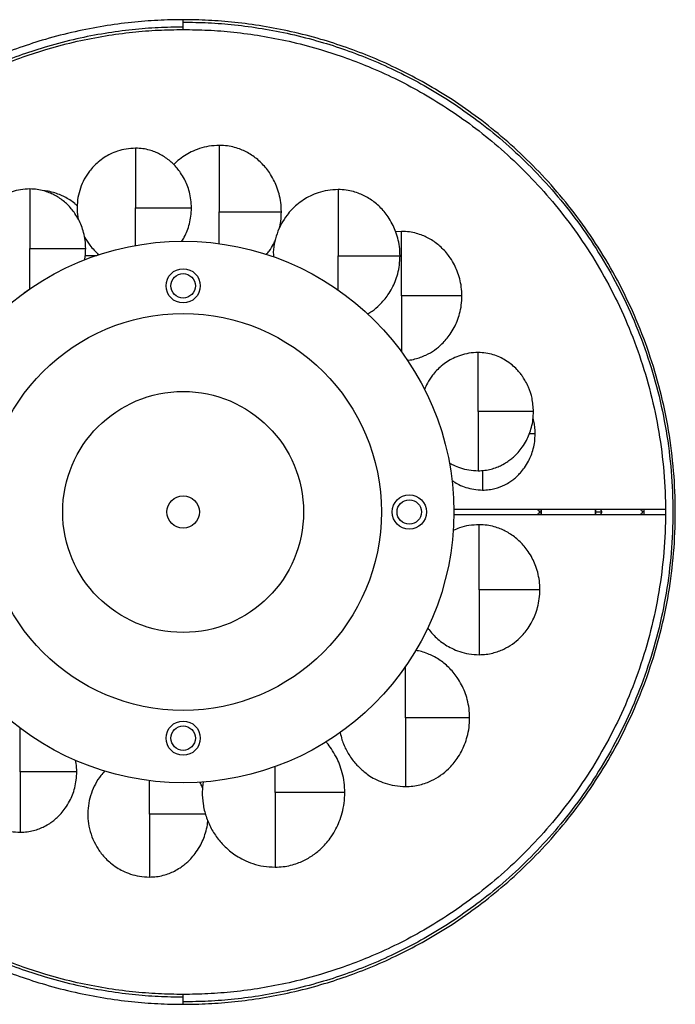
# Paper-space layout '_Posterior' of a CAD drawing. Header units: millimetres. Extents: x -158 to 242, y -206 to 194.
# Tile 2 of 2: x -25 to 242, y -206 to 194. Entities that reach past the tile are written whole.
import ezdxf

# ---------------------------------------------------------------- set-up
doc = ezdxf.new("R2010")
doc.units = ezdxf.units.MM

psp = doc.layouts.new('_Posterior')

# ---------------------------------------------------------------- linework, layer by layer
at = {"color": 7, "linetype": 'Continuous', "lineweight": 25}
for p, q in [((130.55, 107.84), (128.21, 107.65)), ((185.65, -5.15), (151.81, -5.15)), ((151.81, -7.15), (185.65, -7.15)), ((209.39, -5.15), (187.34, -5.15)), ((187.34, -7.15), (209.39, -7.15)), ((227.51, -5.15), (211.08, -5.15)), ((211.08, -7.15), (227.51, -7.15)), ((237.83, -5.15), (229.21, -5.15)), ((229.21, -7.15), (237.83, -7.15))]:
    psp.add_line(p, q, dxfattribs=at)
for centre, radius in [((41.81, -6.15), 110), ((41.81, 85.73), 6.97), ((41.81, 85.73), 4.97), ((133.69, -6.15), 6.97), ((133.69, -6.15), 4.97), ((41.81, -98.03), 6.97), ((41.81, -98.03), 4.97)]:
    psp.add_circle(centre, radius, dxfattribs=at)
at = {"color": 7, "linetype": 'Continuous'}
for radius in [80.59, 48.95, 6.6]:
    psp.add_circle((41.81, -6.15), radius, dxfattribs=at)
at = {"color": 7, "linetype": 'Continuous', "lineweight": 25}
for points, knots in [([(41.81, 193.85), (38.39, 193.8), (31.38, 193.69), (20.63, 192.82), (9.39, 191.32), (-2.31, 189.05), (-13.7, 186.11), (-24.72, 182.57), (-35.29, 178.51), (-46.01, 173.66), (-56.83, 167.98), (-67.65, 161.4), (-78.39, 153.88), (-88.96, 145.38), (-99.23, 135.88), (-109.09, 125.37), (-118.41, 113.86), (-127.05, 101.38), (-134.89, 87.97), (-141.78, 73.72), (-147.61, 58.71), (-152.26, 43.08), (-155.66, 26.95), (-157.73, 10.49), (-158.42, -6.15), (-157.73, -22.79), (-155.66, -39.26), (-152.26, -55.38), (-147.61, -71.02), (-141.78, -86.02), (-134.89, -100.28), (-127.05, -113.68), (-118.41, -126.17), (-109.09, -137.68), (-99.23, -148.19), (-88.96, -157.68), (-78.39, -166.18), (-67.65, -173.7), (-56.83, -180.28), (-46.01, -185.97), (-35.29, -190.81), (-24.72, -194.87), (-13.7, -198.41), (-2.31, -201.35), (9.39, -203.62), (20.63, -205.12), (31.38, -206), (38.39, -206.1), (41.81, -206.15)], [0, 0, 0, 0, 0.016322, 0.033479, 0.05151, 0.070452, 0.090341, 0.107661, 0.125675, 0.144395, 0.163829, 0.18398, 0.204846, 0.226418, 0.248682, 0.271613, 0.29518, 0.319343, 0.344053, 0.369251, 0.394871, 0.420839, 0.447075, 0.473492, 0.5, 0.526508, 0.552925, 0.579161, 0.605129, 0.630749, 0.655947, 0.680657, 0.70482, 0.728387, 0.751318, 0.773582, 0.795154, 0.81602, 0.836171, 0.855605, 0.874325, 0.892339, 0.909659, 0.929548, 0.94849, 0.966521, 0.983678, 1, 1, 1, 1]), ([(41.81, 189.85), (41.81, 189.87), (41.81, 189.92), (41.81, 190.17), (41.81, 190.43), (41.81, 190.76), (41.81, 191.22), (41.81, 191.85), (41.81, 192.48), (41.81, 192.94), (41.81, 193.26), (41.81, 193.52), (41.81, 193.78), (41.81, 193.82), (41.81, 193.85)], [0, 0, 0, 0, 0.121676, 0.186693, 0.252703, 0.318317, 0.382197, 0.5, 0.617803, 0.681683, 0.747297, 0.813307, 0.878324, 1, 1, 1, 1]), ([(41.81, -206.15), (45.23, -206.1), (52.24, -206), (63, -205.12), (74.24, -203.62), (85.94, -201.35), (97.33, -198.41), (108.34, -194.87), (118.91, -190.81), (129.64, -185.97), (140.45, -180.28), (151.28, -173.7), (162.02, -166.18), (172.58, -157.68), (182.86, -148.19), (192.72, -137.68), (202.04, -126.17), (210.68, -113.68), (218.51, -100.28), (225.4, -86.02), (231.23, -71.02), (235.89, -55.38), (239.29, -39.26), (241.35, -22.79), (242.04, -6.15), (241.35, 10.49), (239.29, 26.95), (235.89, 43.08), (231.23, 58.71), (225.4, 73.72), (218.51, 87.97), (210.68, 101.38), (202.04, 113.86), (192.72, 125.37), (182.86, 135.88), (172.58, 145.38), (162.02, 153.88), (151.28, 161.4), (140.45, 167.98), (129.64, 173.66), (118.91, 178.51), (108.34, 182.57), (97.33, 186.11), (85.94, 189.05), (74.24, 191.32), (63, 192.82), (52.24, 193.69), (45.23, 193.8), (41.81, 193.85)], [0, 0, 0, 0, 0.016322, 0.033479, 0.05151, 0.070452, 0.090341, 0.107661, 0.125675, 0.144395, 0.163829, 0.18398, 0.204846, 0.226418, 0.248682, 0.271613, 0.29518, 0.319343, 0.344053, 0.369251, 0.394871, 0.420839, 0.447075, 0.473492, 0.5, 0.526508, 0.552925, 0.579161, 0.605129, 0.630749, 0.655947, 0.680657, 0.70482, 0.728387, 0.751318, 0.773582, 0.795154, 0.81602, 0.836171, 0.855605, 0.874325, 0.892339, 0.909659, 0.929548, 0.94849, 0.966521, 0.983678, 1, 1, 1, 1]), ([(41.81, 192.85), (45.21, 192.8), (52.19, 192.69), (62.89, 191.82), (74.08, 190.33), (85.71, 188.07), (97.05, 185.15), (108.01, 181.62), (118.53, 177.58), (129.2, 172.77), (139.96, 167.11), (150.73, 160.56), (161.42, 153.08), (171.93, 144.62), (182.15, 135.17), (191.96, 124.71), (201.24, 113.26), (209.84, 100.84), (217.63, 87.5), (224.49, 73.32), (230.29, 58.39), (234.92, 42.83), (238.3, 26.79), (240.35, 10.4), (241.04, -6.15), (240.35, -22.71), (238.3, -39.09), (234.92, -55.14), (230.29, -70.7), (224.49, -85.62), (217.63, -99.81), (209.84, -113.14), (201.24, -125.57), (191.96, -137.02), (182.15, -147.48), (171.93, -156.93), (161.42, -165.38), (150.73, -172.87), (139.96, -179.41), (129.2, -185.07), (118.53, -189.89), (108.01, -193.93), (97.05, -197.45), (85.71, -200.38), (74.08, -202.64), (62.89, -204.13), (52.19, -205), (45.21, -205.1), (41.81, -205.15)], [0, 0, 0, 0, 0.016322, 0.033479, 0.05151, 0.070452, 0.090341, 0.107661, 0.125675, 0.144395, 0.163829, 0.18398, 0.204846, 0.226418, 0.248682, 0.271613, 0.29518, 0.319343, 0.344053, 0.369251, 0.394871, 0.420839, 0.447075, 0.473492, 0.5, 0.526508, 0.552925, 0.579161, 0.605129, 0.630749, 0.655947, 0.680657, 0.70482, 0.728387, 0.751318, 0.773582, 0.795154, 0.81602, 0.836171, 0.855605, 0.874325, 0.892339, 0.909659, 0.929548, 0.94849, 0.966521, 0.983678, 1, 1, 1, 1]), ([(41.81, 190.85), (38.45, 190.8), (31.54, 190.69), (20.94, 189.83), (9.87, 188.35), (-1.65, 186.12), (-12.87, 183.22), (-23.72, 179.74), (-34.13, 175.74), (-44.7, 170.97), (-55.35, 165.37), (-66.01, 158.88), (-76.59, 151.48), (-87, 143.11), (-97.12, 133.75), (-106.83, 123.4), (-116.01, 112.06), (-124.52, 99.76), (-132.24, 86.56), (-139.02, 72.52), (-144.77, 57.74), (-149.35, 42.34), (-152.7, 26.45), (-154.73, 10.24), (-155.42, -6.15), (-154.73, -22.54), (-152.7, -38.76), (-149.35, -54.65), (-144.77, -70.05), (-139.02, -84.83), (-132.24, -98.86), (-124.52, -112.07), (-116.01, -124.37), (-106.83, -135.7), (-97.12, -146.06), (-87, -155.41), (-76.59, -163.78), (-66.01, -171.19), (-55.35, -177.67), (-44.7, -183.27), (-34.13, -188.04), (-23.72, -192.04), (-12.87, -195.53), (-1.65, -198.42), (9.87, -200.66), (20.94, -202.14), (31.54, -203), (38.45, -203.1), (41.81, -203.15)], [0, 0, 0, 0, 0.016322, 0.033479, 0.05151, 0.070452, 0.090341, 0.107661, 0.125675, 0.144395, 0.163829, 0.18398, 0.204846, 0.226418, 0.248682, 0.271613, 0.29518, 0.319343, 0.344053, 0.369251, 0.394871, 0.420839, 0.447075, 0.473492, 0.5, 0.526508, 0.552925, 0.579161, 0.605129, 0.630749, 0.655947, 0.680657, 0.70482, 0.728387, 0.751318, 0.773582, 0.795154, 0.81602, 0.836171, 0.855605, 0.874325, 0.892339, 0.909659, 0.929548, 0.94849, 0.966521, 0.983678, 1, 1, 1, 1]), ([(41.81, -202.15), (38.46, -202.1), (31.59, -202), (21.05, -201.14), (10.03, -199.67), (-1.43, -197.45), (-12.59, -194.57), (-23.39, -191.1), (-33.75, -187.12), (-44.26, -182.37), (-54.85, -176.8), (-65.46, -170.35), (-75.99, -162.98), (-86.34, -154.65), (-96.41, -145.34), (-106.08, -135.05), (-115.21, -123.77), (-123.68, -111.53), (-131.35, -98.39), (-138.11, -84.43), (-143.82, -69.72), (-148.38, -54.4), (-151.71, -38.59), (-153.73, -22.46), (-154.41, -6.15), (-153.73, 10.15), (-151.71, 26.29), (-148.38, 42.09), (-143.82, 57.42), (-138.11, 72.12), (-131.35, 86.09), (-123.68, 99.23), (-115.21, 111.46), (-106.08, 122.74), (-96.41, 133.04), (-86.34, 142.35), (-75.99, 150.68), (-65.46, 158.05), (-54.85, 164.5), (-44.26, 170.07), (-33.75, 174.81), (-23.39, 178.79), (-12.59, 182.26), (-1.43, 185.14), (10.03, 187.37), (21.05, 188.84), (31.59, 189.7), (38.46, 189.8), (41.81, 189.85)], [0, 0, 0, 0, 0.016322, 0.033479, 0.05151, 0.070452, 0.090341, 0.107661, 0.125675, 0.144395, 0.163829, 0.18398, 0.204846, 0.226418, 0.248682, 0.271613, 0.29518, 0.319343, 0.344053, 0.369251, 0.394871, 0.420839, 0.447075, 0.473492, 0.5, 0.526508, 0.552925, 0.579161, 0.605129, 0.630749, 0.655947, 0.680657, 0.70482, 0.728387, 0.751318, 0.773582, 0.795154, 0.81602, 0.836171, 0.855605, 0.874325, 0.892339, 0.909659, 0.929548, 0.94849, 0.966521, 0.983678, 1, 1, 1, 1]), ([(41.81, 189.85), (45.16, 189.8), (52.03, 189.7), (62.58, 188.84), (73.59, 187.37), (85.05, 185.14), (96.22, 182.26), (107.01, 178.79), (117.37, 174.81), (127.88, 170.07), (138.48, 164.5), (149.09, 158.05), (159.62, 150.68), (169.97, 142.35), (180.04, 133.04), (189.7, 122.74), (198.83, 111.46), (207.3, 99.23), (214.98, 86.09), (221.73, 72.12), (227.44, 57.42), (232.01, 42.09), (235.34, 26.29), (237.36, 10.15), (238.04, -6.15), (237.36, -22.46), (235.34, -38.59), (232.01, -54.4), (227.44, -69.72), (221.73, -84.43), (214.98, -98.39), (207.3, -111.53), (198.83, -123.77), (189.7, -135.05), (180.04, -145.34), (169.97, -154.65), (159.62, -162.98), (149.09, -170.35), (138.48, -176.8), (127.88, -182.37), (117.37, -187.12), (107.01, -191.1), (96.22, -194.57), (85.05, -197.45), (73.59, -199.67), (62.58, -201.14), (52.03, -202), (45.16, -202.1), (41.81, -202.15)], [0, 0, 0, 0, 0.016322, 0.033479, 0.05151, 0.070452, 0.090341, 0.107661, 0.125675, 0.144395, 0.163829, 0.18398, 0.204846, 0.226418, 0.248682, 0.271613, 0.29518, 0.319343, 0.344053, 0.369251, 0.394871, 0.420839, 0.447075, 0.473492, 0.5, 0.526508, 0.552925, 0.579161, 0.605129, 0.630749, 0.655947, 0.680657, 0.70482, 0.728387, 0.751318, 0.773582, 0.795154, 0.81602, 0.836171, 0.855605, 0.874325, 0.892339, 0.909659, 0.929548, 0.94849, 0.966521, 0.983678, 1, 1, 1, 1]), ([(22.48, 141.62), (21.19, 141.56), (18.71, 141.44), (15.25, 140.55), (12.27, 139.34), (9.64, 137.84), (7.38, 136.16), (5.39, 134.28), (3.42, 131.97), (1.53, 129.05), (-0.04, 125.45), (-1.04, 121.61), (-1.37, 117.66), (-1.29, 114.71), (-0.9, 113.15), (-0.83, 112.88)], [0, 0, 0, 0, 0.091203, 0.176157, 0.252746, 0.319358, 0.390818, 0.452469, 0.514258, 0.606334, 0.69858, 0.792425, 0.886102, 0.979886, 1, 1, 1, 1]), ([(45.18, 117.35), (45.13, 118.48), (45.05, 120.67), (44.42, 123.78), (43.51, 126.57), (42.33, 129.19), (40.94, 131.51), (39.38, 133.56), (37.8, 135.27), (36.09, 136.79), (34.24, 138.12), (32.33, 139.24), (30.27, 140.18), (27.99, 140.94), (25.35, 141.51), (23.46, 141.58), (22.48, 141.62)], [0, 0, 0, 0, 0.091358, 0.177809, 0.257598, 0.329388, 0.411133, 0.476999, 0.539208, 0.601166, 0.662573, 0.724952, 0.781177, 0.846592, 0.920015, 1, 1, 1, 1]), ([(22.48, 141.62), (22.48, 141.53), (22.48, 141.36), (22.48, 139.91), (22.48, 137.66), (22.48, 134.63), (22.48, 130.93), (22.48, 126.7), (22.48, 122.12), (22.48, 118.94), (22.48, 117.35)], [0, 0, 0, 0, 0.123677, 0.248766, 0.374032, 0.499286, 0.624363, 0.749533, 0.874829, 1, 1, 1, 1]), ([(56.51, 142.79), (55.09, 142.72), (52.33, 142.59), (48.49, 141.6), (45.17, 140.25), (42.26, 138.58), (39.89, 136.86), (38.54, 135.54), (38, 135)], [0, 0, 0, 0, 0.207338, 0.400471, 0.574586, 0.72602, 0.888476, 1, 1, 1, 1]), ([(81.73, 115.83), (81.68, 117.08), (81.59, 119.51), (80.88, 122.97), (79.88, 126.07), (78.57, 128.98), (77.03, 131.56), (75.29, 133.84), (73.53, 135.74), (71.64, 137.42), (69.58, 138.9), (67.46, 140.14), (65.17, 141.18), (62.64, 142.03), (59.71, 142.66), (57.61, 142.74), (56.51, 142.79)], [0, 0, 0, 0, 0.091358, 0.177809, 0.257598, 0.329388, 0.411133, 0.476999, 0.539208, 0.601166, 0.662573, 0.724952, 0.781177, 0.846592, 0.920015, 1, 1, 1, 1]), ([(56.51, 142.78), (56.51, 142.69), (56.51, 142.5), (56.51, 140.89), (56.51, 138.38), (56.51, 135.02), (56.51, 130.91), (56.51, 126.21), (56.51, 121.12), (56.51, 117.59), (56.51, 115.83)], [0, 0, 0, 0, 0.123677, 0.248766, 0.374032, 0.499286, 0.624363, 0.749533, 0.874829, 1, 1, 1, 1]), ([(-20.44, 125.07), (-21.72, 125.01), (-24.19, 124.89), (-27.65, 124.01), (-30.62, 122.8), (-33.24, 121.3), (-35.49, 119.63), (-37.48, 117.75), (-39.45, 115.45), (-41.32, 112.53), (-42.9, 108.94), (-43.89, 105.12), (-44.25, 101.17), (-43.98, 97.15), (-43.02, 93.12), (-41.36, 89.24), (-39.33, 86.13), (-37.28, 83.79), (-35.31, 81.96), (-33.1, 80.36), (-30.88, 79.07), (-29.38, 78.5), (-28.74, 78.26)], [0, 0, 0, 0, 0.057563, 0.111182, 0.159521, 0.201564, 0.246666, 0.285577, 0.324575, 0.382689, 0.44091, 0.500141, 0.559265, 0.618457, 0.680608, 0.744698, 0.807061, 0.846765, 0.884648, 0.92807, 0.969174, 1, 1, 1, 1]), ([(2.2, 100.87), (2.16, 101.99), (2.07, 104.18), (1.44, 107.29), (0.54, 110.07), (-0.64, 112.68), (-2.03, 114.99), (-3.58, 117.04), (-5.16, 118.74), (-6.86, 120.25), (-8.7, 121.59), (-10.61, 122.69), (-12.67, 123.63), (-14.94, 124.39), (-17.57, 124.96), (-19.46, 125.03), (-20.44, 125.07)], [0, 0, 0, 0, 0.091358, 0.177809, 0.257598, 0.329388, 0.411133, 0.476999, 0.539208, 0.601166, 0.662573, 0.724952, 0.781177, 0.846592, 0.920015, 1, 1, 1, 1]), ([(-20.44, 125.07), (-20.44, 124.99), (-20.44, 124.82), (-20.44, 123.37), (-20.44, 121.12), (-20.44, 118.1), (-20.44, 114.41), (-20.44, 110.19), (-20.44, 105.62), (-20.44, 102.45), (-20.44, 100.87)], [0, 0, 0, 0, 0.123677, 0.248766, 0.374032, 0.499286, 0.624363, 0.749533, 0.874829, 1, 1, 1, 1]), ([(-1.24, 118.26), (-1.58, 118.57), (-2.52, 119.43), (-4.24, 120.65), (-6.31, 121.86), (-8.55, 122.88), (-11.03, 123.7), (-13.16, 124.2), (-14.46, 124.28), (-14.78, 124.29)], [0, 0, 0, 0, 0.090806, 0.253604, 0.418978, 0.56804, 0.741463, 0.936118, 1, 1, 1, 1]), ([(104.8, 124.84), (103.38, 124.77), (100.63, 124.64), (96.79, 123.65), (93.49, 122.31), (90.57, 120.65), (88.07, 118.79), (85.86, 116.7), (83.68, 114.14), (81.6, 110.9), (79.83, 106.92), (78.79, 102.67), (78.35, 99.5), (78.49, 97.79), (78.51, 97.55)], [0, 0, 0, 0, 0.101137, 0.195345, 0.280277, 0.354144, 0.433388, 0.501754, 0.570274, 0.67238, 0.774673, 0.878741, 0.982622, 1, 1, 1, 1]), ([(129.95, 97.95), (129.9, 99.19), (129.81, 101.62), (129.11, 105.07), (128.11, 108.16), (126.79, 111.06), (125.26, 113.64), (123.53, 115.91), (121.77, 117.8), (119.88, 119.48), (117.84, 120.96), (115.72, 122.19), (113.43, 123.24), (110.91, 124.08), (107.98, 124.71), (105.89, 124.79), (104.8, 124.84)], [0, 0, 0, 0, 0.091358, 0.177809, 0.257598, 0.329388, 0.411133, 0.476999, 0.539208, 0.601166, 0.662573, 0.724952, 0.781177, 0.846592, 0.920015, 1, 1, 1, 1]), ([(104.8, 124.83), (104.8, 124.74), (104.8, 124.55), (104.8, 122.94), (104.8, 120.44), (104.8, 117.09), (104.8, 112.99), (104.8, 108.3), (104.8, 103.22), (104.8, 99.7), (104.8, 97.95)], [0, 0, 0, 0, 0.123677, 0.248766, 0.374032, 0.499286, 0.624363, 0.749533, 0.874829, 1, 1, 1, 1]), ([(22.48, 102.13), (22.48, 103.38), (22.48, 105.88), (22.48, 109.89), (22.48, 113.73), (22.48, 116.15), (22.48, 117.35)], [0, 0, 0, 0, 0.279696, 0.559779, 0.780006, 1, 1, 1, 1]), ([(22.48, 117.35), (24.06, 117.35), (27.21, 117.35), (31.7, 117.35), (35.72, 117.35), (39, 117.35), (41.45, 117.35), (43.23, 117.35), (44.42, 117.35), (45.13, 117.35), (45.09, 117.35), (45.08, 117.35)], [0, 0, 0, 0, 0.1204196, 0.2392704, 0.3553065, 0.4690615, 0.5840632, 0.7021837, 0.8225731, 0.9427055, 1, 1, 1, 1]), ([(41.26, 103.87), (41.61, 104.42), (42.47, 105.76), (43.51, 108.13), (44.43, 110.97), (45.05, 114.09), (45.14, 116.25), (45.18, 117.35)], [0, 0, 0, 0, 0.139062, 0.333855, 0.544603, 0.768012, 1, 1, 1, 1]), ([(56.51, 102.86), (56.51, 103.99), (56.51, 106.26), (56.51, 110.6), (56.51, 113.85), (56.51, 115.83)], [0, 0, 0, 0, 0.280151, 0.560456, 1, 1, 1, 1]), ([(56.51, 115.83), (58.27, 115.83), (61.77, 115.83), (66.75, 115.83), (71.23, 115.83), (74.87, 115.83), (77.59, 115.83), (79.57, 115.83), (80.89, 115.83), (81.68, 115.83), (81.64, 115.83), (81.62, 115.83)], [0, 0, 0, 0, 0.120419, 0.23927, 0.355306, 0.469061, 0.584062, 0.702182, 0.822572, 0.942704, 1, 1, 1, 1]), ([(80.86, 108.95), (81.1, 109.97), (81.62, 112.23), (81.69, 114.55), (81.73, 115.83)], [0, 0, 0, 0, 0.451411, 1, 1, 1, 1]), ([(1.71, 105.57), (2.4, 104.42), (3.54, 102.51), (5.6, 100.24), (6.87, 98.97), (7.6, 98.44), (7.65, 98.4)], [0, 0, 0, 0, 0.4270883, 0.7103481, 0.9806241, 1, 1, 1, 1]), ([(75.74, 98.48), (76.1, 98.94), (77.14, 100.26), (78.36, 102.28), (79.08, 103.91), (79.34, 104.51)], [0, 0, 0, 0, 0.247521, 0.717163, 1, 1, 1, 1]), ([(155.1, 81.6), (155.05, 82.81), (154.96, 85.18), (154.27, 88.55), (153.3, 91.57), (152.02, 94.4), (150.52, 96.91), (148.83, 99.13), (147.12, 100.98), (145.27, 102.61), (143.28, 104.06), (141.21, 105.26), (138.98, 106.28), (136.52, 107.1), (133.66, 107.72), (131.62, 107.8), (130.55, 107.84)], [0, 0, 0, 0, 0.091358, 0.177809, 0.257598, 0.329388, 0.411133, 0.476999, 0.539208, 0.601166, 0.662573, 0.724952, 0.781177, 0.846592, 0.920015, 1, 1, 1, 1]), ([(130.55, 81.6), (130.55, 83.31), (130.55, 86.75), (130.55, 91.7), (130.55, 96.28), (130.55, 100.28), (130.55, 103.55), (130.55, 105.99), (130.55, 107.56), (130.55, 107.74), (130.55, 107.84)], [0, 0, 0, 0, 0.125171, 0.250467, 0.375637, 0.500714, 0.625968, 0.751234, 0.876323, 1, 1, 1, 1]), ([(-20.44, 84.54), (-20.44, 85.84), (-20.44, 88.44), (-20.44, 92.75), (-20.44, 96.93), (-20.44, 99.56), (-20.44, 100.87)], [0, 0, 0, 0, 0.279662, 0.559688, 0.779961, 1, 1, 1, 1]), ([(-20.44, 100.87), (-18.86, 100.87), (-15.72, 100.87), (-11.25, 100.87), (-7.23, 100.87), (-3.96, 100.87), (-1.51, 100.87), (0.26, 100.87), (1.44, 100.87), (2.16, 100.87), (2.12, 100.87), (2.1, 100.87)], [0, 0, 0, 0, 0.12042, 0.23927, 0.355306, 0.469061, 0.584063, 0.702184, 0.822573, 0.942706, 1, 1, 1, 1]), ([(1.74, 96.3), (1.83, 96.73), (2.15, 98.23), (2.18, 99.77), (2.2, 100.87)], [0, 0, 0, 0, 0.283681, 1, 1, 1, 1]), ([(2.02, 98.09), (2.44, 98.09), (3.86, 98.09), (5.41, 98.09), (6.27, 98.09), (6.7, 98.09)], [0, 0, 0, 0, 0.173937, 0.582754, 1, 1, 1, 1]), ([(104.8, 84.03), (104.8, 85.23), (104.8, 87.63), (104.8, 91.28), (104.8, 94.73), (104.8, 96.87), (104.8, 97.95)], [0, 0, 0, 0, 0.279894, 0.560015, 0.780111, 1, 1, 1, 1]), ([(104.8, 97.95), (106.55, 97.95), (110.04, 97.95), (115.01, 97.95), (119.47, 97.95), (123.11, 97.95), (125.82, 97.95), (127.8, 97.95), (129.11, 97.95), (129.9, 97.95), (129.86, 97.95), (129.84, 97.95)], [0, 0, 0, 0, 0.120419, 0.23927, 0.355306, 0.469061, 0.584062, 0.702182, 0.822572, 0.942704, 1, 1, 1, 1]), ([(116.74, 74.41), (117.36, 74.75), (119.15, 75.73), (121.35, 77.66), (123.47, 79.91), (125.2, 82.17), (126.73, 84.72), (128.06, 87.61), (129.08, 90.72), (129.81, 94.21), (129.9, 96.68), (129.95, 97.95)], [0, 0, 0, 0, 0.0743475, 0.2169073, 0.3088918, 0.4025455, 0.5193743, 0.6231307, 0.7392718, 0.8657876, 1, 1, 1, 1]), ([(-23.25, 82.54), (-22.91, 82.78), (-22.06, 83.41), (-21.05, 84.11), (-20.44, 84.54)], [0, 0, 0, 0, 0.389733, 1, 1, 1, 1]), ([(130.55, 81.6), (130.55, 79.89), (130.55, 76.46), (130.55, 71.52), (130.55, 67.27), (130.55, 63.81), (130.55, 61.02), (130.55, 59.57), (130.55, 58.85)], [0, 0, 0, 0, 0.1865721, 0.3733303, 0.5599024, 0.7064613, 0.8531713, 1, 1, 1, 1]), ([(154.99, 81.6), (155.01, 81.6), (155.05, 81.6), (154.28, 81.6), (153, 81.6), (151.07, 81.6), (148.42, 81.6), (144.87, 81.6), (140.52, 81.6), (135.67, 81.6), (132.27, 81.6), (130.55, 81.6)], [0, 0, 0, 0, 0.057296, 0.177428, 0.297818, 0.415938, 0.530939, 0.644694, 0.76073, 0.879581, 1, 1, 1, 1]), ([(132.92, 55.5), (133.07, 55.51), (134.12, 55.57), (136.7, 56.13), (140.33, 57.38), (144, 59.55), (146.71, 61.79), (148.77, 64), (150.46, 66.21), (151.96, 68.69), (153.25, 71.51), (154.25, 74.54), (154.96, 77.96), (155.05, 80.36), (155.1, 81.6)], [0, 0, 0, 0, 0.012022, 0.083341, 0.210011, 0.318424, 0.423393, 0.491123, 0.560082, 0.646106, 0.722504, 0.808021, 0.901177, 1, 1, 1, 1]), ([(161.71, 58.64), (160.44, 58.58), (157.98, 58.46), (154.55, 57.58), (151.6, 56.38), (149, 54.9), (146.77, 53.24), (144.79, 51.37), (142.85, 49.08), (141.13, 46.51), (140.3, 44.46), (139.95, 43.59)], [0, 0, 0, 0, 0.135478, 0.261674, 0.375443, 0.474392, 0.580543, 0.672123, 0.763908, 0.900683, 1, 1, 1, 1]), ([(184.17, 34.62), (184.06, 36.45), (183.85, 39.86), (182.49, 43.95), (181.1, 46.77), (179.97, 48.61), (178.78, 50.23), (177.33, 51.9), (175.37, 53.74), (173.04, 55.41), (170.47, 56.79), (167.78, 57.8), (164.82, 58.5), (162.76, 58.6), (161.71, 58.64)], [0, 0, 0, 0, 0.150087, 0.279355, 0.350683, 0.408816, 0.456872, 0.516302, 0.590259, 0.677684, 0.751096, 0.830109, 0.913521, 1, 1, 1, 1]), ([(161.71, 34.62), (161.71, 36.19), (161.71, 39.34), (161.71, 43.87), (161.71, 48.06), (161.71, 51.72), (161.71, 54.72), (161.71, 56.95), (161.71, 58.39), (161.71, 58.55), (161.71, 58.64)], [0, 0, 0, 0, 0.125171, 0.250467, 0.375637, 0.500714, 0.625968, 0.751234, 0.876323, 1, 1, 1, 1]), ([(161.71, 10.6), (162.62, 10.63), (164.39, 10.7), (166.92, 11.21), (169.2, 11.94), (171.35, 12.9), (173.28, 14.02), (174.97, 15.24), (176.49, 16.53), (178.06, 18.12), (179.77, 20.27), (181.29, 22.77), (182.53, 25.49), (183.43, 28.31), (184.05, 31.39), (184.13, 33.53), (184.17, 34.62)], [0, 0, 0, 0, 0.0749239, 0.1457318, 0.2113592, 0.2708801, 0.3394382, 0.3944957, 0.4423512, 0.5032774, 0.5785423, 0.667647, 0.7428441, 0.8242004, 0.9104441, 1, 1, 1, 1]), ([(161.71, 34.62), (161.71, 33.05), (161.71, 29.9), (161.71, 25.37), (161.71, 21.18), (161.71, 17.52), (161.71, 14.52), (161.71, 12.29), (161.71, 10.85), (161.71, 10.69), (161.71, 10.6)], [0, 0, 0, 0, 0.125171, 0.250467, 0.375637, 0.500714, 0.625968, 0.751234, 0.876323, 1, 1, 1, 1]), ([(184.08, 34.62), (184.09, 34.62), (184.13, 34.62), (183.42, 34.62), (182.25, 34.62), (180.49, 34.62), (178.06, 34.62), (174.81, 34.62), (170.83, 34.62), (166.39, 34.62), (163.27, 34.62), (161.71, 34.62)], [0, 0, 0, 0, 0.0572945, 0.1774269, 0.2978163, 0.4159368, 0.5309385, 0.6446935, 0.7607296, 0.8795804, 1, 1, 1, 1]), ([(184.86, 25.58), (184.82, 27.34), (184.76, 29.44), (184.1, 31.41), (183.99, 31.74)], [0, 0, 0, 0, 0.835101, 1, 1, 1, 1]), ([(163.52, 2.76), (164.38, 2.79), (166.07, 2.85), (169.15, 3.48), (172.03, 4.56), (174.52, 6), (176.12, 7.16), (177.56, 8.39), (179.05, 9.91), (180.68, 11.95), (182.12, 14.32), (183.3, 16.91), (184.16, 19.58), (184.75, 22.51), (184.82, 24.54), (184.86, 25.58)], [0, 0, 0, 0, 0.074937, 0.145757, 0.270752, 0.339322, 0.394389, 0.442253, 0.50319, 0.578468, 0.667589, 0.742799, 0.824169, 0.910428, 1, 1, 1, 1]), ([(184.77, 25.58), (184.79, 25.58), (184.83, 25.58), (184.12, 25.58), (183.39, 25.58), (182.64, 25.58), (182.49, 25.58)], [0, 0, 0, 0, 0.174607, 0.540738, 0.907651, 1, 1, 1, 1]), ([(149.98, 13.84), (150.51, 13.53), (151.94, 12.69), (154.6, 11.66), (157.99, 10.77), (160.44, 10.66), (161.71, 10.6)], [0, 0, 0, 0, 0.148665, 0.404982, 0.691189, 1, 1, 1, 1]), ([(163.52, 10.72), (163.52, 10.28), (163.52, 8.67), (163.52, 6.51), (163.52, 4.36), (163.52, 3), (163.52, 2.84), (163.52, 2.76)], [0, 0, 0, 0, 0.084763, 0.314363, 0.543989, 0.773288, 1, 1, 1, 1]), ([(151.05, 6.68), (151.24, 6.54), (152.13, 5.88), (154, 4.89), (156.75, 3.75), (159.99, 2.93), (162.31, 2.81), (163.52, 2.76)], [0, 0, 0, 0, 0.055373, 0.250015, 0.475819, 0.727952, 1, 1, 1, 1]), ([(187.34, -5.15), (187.17, -5.15), (186.84, -5.15), (186.36, -5.15), (185.94, -5.15), (185.74, -5.15), (185.65, -5.15)], [0, 0, 0, 0, 0.245973, 0.5, 0.754027, 1, 1, 1, 1]), ([(185.65, -5.15), (185.75, -5.17), (185.91, -5.19), (186.11, -5.31), (186.24, -5.43), (186.35, -5.59), (186.46, -5.83), (186.48, -6.02), (186.49, -6.15)], [0, 0, 0, 0, 0.235606, 0.363365, 0.494595, 0.626614, 0.756648, 1, 1, 1, 1]), ([(186.49, -6.15), (186.48, -6.28), (186.46, -6.48), (186.35, -6.71), (186.24, -6.87), (186.11, -7), (185.91, -7.12), (185.75, -7.14), (185.65, -7.15)], [0, 0, 0, 0, 0.243352, 0.373386, 0.505405, 0.636635, 0.764394, 1, 1, 1, 1]), ([(185.65, -7.15), (185.74, -7.15), (185.94, -7.15), (186.36, -7.15), (186.84, -7.15), (187.17, -7.15), (187.34, -7.15)], [0, 0, 0, 0, 0.245973, 0.5, 0.754027, 1, 1, 1, 1]), ([(186.49, -6.15), (186.54, -6.15), (186.64, -6.15), (186.85, -6.15), (187.09, -6.15), (187.26, -6.15), (187.34, -6.15)], [0, 0, 0, 0, 0.245973, 0.5, 0.754027, 1, 1, 1, 1]), ([(187.34, -5.15), (187.34, -5.17), (187.34, -5.19), (187.34, -5.31), (187.34, -5.43), (187.34, -5.59), (187.34, -5.83), (187.34, -6.02), (187.34, -6.15)], [0, 0, 0, 0, 0.235606, 0.363365, 0.494595, 0.626614, 0.756648, 1, 1, 1, 1]), ([(187.34, -6.15), (187.34, -6.02), (187.34, -5.83), (187.34, -5.59), (187.34, -5.43), (187.34, -5.31), (187.34, -5.19), (187.34, -5.17), (187.34, -5.15)], [0, 0, 0, 0, 0.2433523, 0.3733856, 0.5054052, 0.6366347, 0.7643944, 1, 1, 1, 1]), ([(187.34, -6.15), (187.34, -6.28), (187.34, -6.48), (187.34, -6.71), (187.34, -6.87), (187.34, -7), (187.34, -7.12), (187.34, -7.14), (187.34, -7.15)], [0, 0, 0, 0, 0.2433523, 0.3733856, 0.5054052, 0.6366347, 0.7643944, 1, 1, 1, 1]), ([(187.34, -7.15), (187.34, -7.14), (187.34, -7.12), (187.34, -7), (187.34, -6.87), (187.34, -6.71), (187.34, -6.48), (187.34, -6.28), (187.34, -6.15)], [0, 0, 0, 0, 0.2356056, 0.3633653, 0.4945948, 0.6266144, 0.7566477, 1, 1, 1, 1]), ([(211.08, -5.15), (210.98, -5.15), (210.78, -5.15), (210.36, -5.15), (209.89, -5.15), (209.55, -5.15), (209.39, -5.15)], [0, 0, 0, 0, 0.245958, 0.5, 0.754042, 1, 1, 1, 1]), ([(209.39, -5.15), (209.39, -5.17), (209.39, -5.19), (209.39, -5.31), (209.39, -5.43), (209.39, -5.59), (209.39, -5.83), (209.39, -6.02), (209.39, -6.15)], [0, 0, 0, 0, 0.235606, 0.363365, 0.494595, 0.626614, 0.756648, 1, 1, 1, 1]), ([(209.39, -6.15), (209.39, -6.02), (209.39, -5.83), (209.39, -5.59), (209.39, -5.43), (209.39, -5.31), (209.39, -5.19), (209.39, -5.17), (209.39, -5.15)], [0, 0, 0, 0, 0.243352, 0.373386, 0.505405, 0.636635, 0.764394, 1, 1, 1, 1]), ([(209.39, -6.15), (209.63, -6.15), (210.14, -6.15), (210.85, -6.15), (211.48, -6.15), (211.78, -6.15), (211.93, -6.15)], [0, 0, 0, 0, 0.245958, 0.5, 0.754042, 1, 1, 1, 1]), ([(209.39, -7.15), (209.39, -7.14), (209.39, -7.12), (209.39, -7), (209.39, -6.87), (209.39, -6.71), (209.39, -6.48), (209.39, -6.28), (209.39, -6.15)], [0, 0, 0, 0, 0.235606, 0.363365, 0.494595, 0.626614, 0.756648, 1, 1, 1, 1]), ([(209.39, -6.15), (209.39, -6.28), (209.39, -6.48), (209.39, -6.71), (209.39, -6.87), (209.39, -7), (209.39, -7.12), (209.39, -7.14), (209.39, -7.15)], [0, 0, 0, 0, 0.243352, 0.373386, 0.505405, 0.636635, 0.764394, 1, 1, 1, 1]), ([(209.39, -7.15), (209.55, -7.15), (209.89, -7.15), (210.36, -7.15), (210.78, -7.15), (210.98, -7.15), (211.08, -7.15)], [0, 0, 0, 0, 0.245958, 0.5, 0.754042, 1, 1, 1, 1]), ([(211.93, -6.15), (211.92, -6.02), (211.9, -5.83), (211.79, -5.59), (211.68, -5.43), (211.54, -5.31), (211.35, -5.19), (211.19, -5.17), (211.08, -5.15)], [0, 0, 0, 0, 0.243352, 0.373386, 0.505405, 0.636635, 0.764394, 1, 1, 1, 1]), ([(211.08, -7.15), (211.19, -7.14), (211.35, -7.12), (211.54, -7), (211.68, -6.87), (211.79, -6.71), (211.9, -6.48), (211.92, -6.28), (211.93, -6.15)], [0, 0, 0, 0, 0.235606, 0.363365, 0.494595, 0.626614, 0.756648, 1, 1, 1, 1]), ([(229.21, -5.15), (229.04, -5.15), (228.71, -5.15), (228.23, -5.15), (227.81, -5.15), (227.61, -5.15), (227.51, -5.15)], [0, 0, 0, 0, 0.245958, 0.5, 0.754042, 1, 1, 1, 1]), ([(227.51, -5.15), (227.62, -5.17), (227.78, -5.19), (227.98, -5.31), (228.11, -5.43), (228.22, -5.59), (228.33, -5.83), (228.35, -6.02), (228.36, -6.15)], [0, 0, 0, 0, 0.2356056, 0.3633653, 0.4945948, 0.6266144, 0.7566477, 1, 1, 1, 1]), ([(228.36, -6.15), (228.35, -6.28), (228.33, -6.48), (228.22, -6.71), (228.11, -6.87), (227.98, -7), (227.78, -7.12), (227.62, -7.14), (227.51, -7.15)], [0, 0, 0, 0, 0.2433523, 0.3733856, 0.5054052, 0.6366347, 0.7643944, 1, 1, 1, 1]), ([(227.51, -7.15), (227.61, -7.15), (227.81, -7.15), (228.23, -7.15), (228.71, -7.15), (229.04, -7.15), (229.21, -7.15)], [0, 0, 0, 0, 0.245958, 0.5, 0.754042, 1, 1, 1, 1]), ([(229.21, -6.15), (229.13, -6.15), (228.96, -6.15), (228.72, -6.15), (228.51, -6.15), (228.41, -6.15), (228.36, -6.15)], [0, 0, 0, 0, 0.245958, 0.5, 0.754042, 1, 1, 1, 1]), ([(229.21, -6.15), (229.21, -6.02), (229.21, -5.83), (229.21, -5.59), (229.21, -5.43), (229.21, -5.31), (229.21, -5.19), (229.21, -5.17), (229.21, -5.15)], [0, 0, 0, 0, 0.243352, 0.373386, 0.505405, 0.636635, 0.764394, 1, 1, 1, 1]), ([(229.21, -7.15), (229.21, -7.14), (229.21, -7.12), (229.21, -7), (229.21, -6.87), (229.21, -6.71), (229.21, -6.48), (229.21, -6.28), (229.21, -6.15)], [0, 0, 0, 0, 0.235606, 0.363365, 0.494595, 0.626614, 0.756648, 1, 1, 1, 1]), ([(162.1, -11.32), (160.71, -11.39), (158.01, -11.52), (154.46, -12.39), (152.42, -13.29), (151.57, -13.66)], [0, 0, 0, 0, 0.384949, 0.743523, 1, 1, 1, 1]), ([(186.79, -37.72), (186.75, -36.49), (186.66, -34.11), (185.96, -30.72), (184.98, -27.69), (183.69, -24.84), (182.18, -22.32), (180.49, -20.09), (178.76, -18.23), (176.91, -16.58), (174.9, -15.12), (172.82, -13.91), (170.58, -12.89), (168.1, -12.06), (165.23, -11.45), (163.17, -11.36), (162.1, -11.32)], [0, 0, 0, 0, 0.091358, 0.177809, 0.257598, 0.329388, 0.411133, 0.476999, 0.539208, 0.601166, 0.662573, 0.724952, 0.781177, 0.846592, 0.920015, 1, 1, 1, 1]), ([(162.1, -37.72), (162.1, -35.99), (162.1, -32.54), (162.1, -27.55), (162.1, -22.95), (162.1, -18.93), (162.1, -15.63), (162.1, -13.18), (162.1, -11.6), (162.1, -11.42), (162.1, -11.33)], [0, 0, 0, 0, 0.125171, 0.250467, 0.375637, 0.500714, 0.625968, 0.751234, 0.876323, 1, 1, 1, 1]), ([(162.1, -64.12), (163.05, -64.08), (164.9, -64.02), (167.54, -63.51), (169.93, -62.79), (172.66, -61.64), (175.63, -59.9), (178.36, -57.64), (180.43, -55.42), (182.13, -53.2), (183.64, -50.7), (184.94, -47.87), (185.94, -44.81), (186.65, -41.38), (186.74, -38.96), (186.79, -37.72)], [0, 0, 0, 0, 0.070845, 0.137907, 0.20028, 0.257171, 0.359111, 0.457814, 0.521501, 0.586344, 0.667232, 0.739069, 0.819481, 0.907076, 1, 1, 1, 1]), ([(162.1, -37.72), (162.1, -39.44), (162.1, -42.9), (162.1, -47.88), (162.1, -52.49), (162.1, -56.51), (162.1, -59.8), (162.1, -62.26), (162.1, -63.84), (162.1, -64.02), (162.1, -64.11)], [0, 0, 0, 0, 0.125171, 0.250467, 0.375637, 0.500714, 0.625968, 0.751234, 0.876323, 1, 1, 1, 1]), ([(186.69, -37.72), (186.7, -37.72), (186.75, -37.72), (185.97, -37.72), (184.68, -37.72), (182.74, -37.72), (180.08, -37.72), (176.51, -37.72), (172.13, -37.72), (167.25, -37.72), (163.83, -37.72), (162.1, -37.72)], [0, 0, 0, 0, 0.057296, 0.177429, 0.297818, 0.415938, 0.530939, 0.644694, 0.76073, 0.879581, 1, 1, 1, 1]), ([(141.25, -53.19), (141.46, -53.52), (142.18, -54.67), (143.75, -56.34), (145.88, -58.34), (148.29, -60.09), (151.08, -61.67), (154.28, -62.96), (158.02, -63.92), (160.71, -64.05), (162.1, -64.12)], [0, 0, 0, 0, 0.048055, 0.165986, 0.27851, 0.407487, 0.529575, 0.67121, 0.829359, 1, 1, 1, 1]), ([(158.24, -89.83), (158.19, -88.54), (158.09, -86.03), (157.36, -82.46), (156.33, -79.26), (154.97, -76.26), (153.38, -73.59), (151.59, -71.24), (149.77, -69.28), (147.82, -67.55), (145.7, -66.01), (143.51, -64.73), (141.14, -63.67), (138.78, -62.84), (137.12, -62.54), (136.36, -62.4)], [0, 0, 0, 0, 0.101358, 0.197273, 0.285797, 0.365446, 0.456139, 0.529215, 0.598234, 0.666974, 0.735103, 0.804311, 0.866691, 0.939267, 1, 1, 1, 1]), ([(132.2, -89.83), (132.2, -88.35), (132.2, -85.39), (132.2, -81.06), (132.2, -76.72), (132.2, -72.47), (132.2, -70.05), (132.2, -68.84)], [0, 0, 0, 0, 0.18666, 0.373518, 0.560333, 0.780128, 1, 1, 1, 1]), ([(132.2, -117.67), (133.2, -117.63), (135.15, -117.56), (137.94, -117.03), (140.45, -116.27), (143.33, -115.06), (146.47, -113.22), (149.34, -110.84), (151.53, -108.5), (153.32, -106.16), (154.91, -103.53), (156.28, -100.53), (157.34, -97.31), (158.09, -93.7), (158.19, -91.15), (158.24, -89.83)], [0, 0, 0, 0, 0.070845, 0.137907, 0.20028, 0.257171, 0.359111, 0.457814, 0.521501, 0.586344, 0.667232, 0.739069, 0.819481, 0.907076, 1, 1, 1, 1]), ([(132.2, -89.83), (132.2, -91.65), (132.2, -95.3), (132.2, -100.55), (132.2, -105.41), (132.2, -109.65), (132.2, -113.12), (132.2, -115.71), (132.2, -117.37), (132.2, -117.57), (132.2, -117.66)], [0, 0, 0, 0, 0.125171, 0.250467, 0.375637, 0.500714, 0.625968, 0.751234, 0.876323, 1, 1, 1, 1]), ([(158.13, -89.83), (158.14, -89.83), (158.19, -89.83), (157.37, -89.83), (156.01, -89.83), (153.97, -89.83), (151.15, -89.83), (147.39, -89.83), (142.78, -89.83), (137.63, -89.83), (134.02, -89.83), (132.2, -89.83)], [0, 0, 0, 0, 0.057296, 0.177429, 0.297818, 0.415938, 0.530939, 0.644694, 0.76073, 0.879581, 1, 1, 1, 1]), ([(-24.38, -111.7), (-24.38, -109.86), (-24.38, -106.17), (-24.38, -101.3), (-24.38, -97.17), (-24.38, -95.06), (-24.38, -94.01)], [0, 0, 0, 0, 0.279913, 0.560053, 0.780049, 1, 1, 1, 1]), ([(105.66, -95.75), (105.86, -96.73), (106.4, -99.31), (108.16, -103.2), (110.33, -106.58), (112.35, -108.94), (113.93, -110.51), (115.7, -112.02), (117.85, -113.55), (120.59, -115.09), (123.96, -116.45), (127.9, -117.46), (130.73, -117.6), (132.2, -117.67)], [0, 0, 0, 0, 0.08029, 0.212164, 0.340485, 0.402104, 0.461678, 0.519906, 0.589538, 0.674115, 0.772231, 0.881789, 1, 1, 1, 1]), ([(107.5, -120.17), (107.45, -118.77), (107.34, -116.04), (106.55, -112.15), (105.43, -108.67), (103.95, -105.41), (102.21, -102.53), (100.78, -100.56), (99.98, -99.7), (99.86, -99.58)], [0, 0, 0, 0, 0.187173, 0.364294, 0.527766, 0.674849, 0.842327, 0.977273, 1, 1, 1, 1]), ([(-47.07, -103.59), (-47.45, -104.85), (-48.2, -107.4), (-48.53, -111.4), (-48.26, -115.47), (-47.29, -119.57), (-45.61, -123.5), (-43.55, -126.65), (-41.47, -129.03), (-39.46, -130.88), (-37.23, -132.51), (-34.63, -133.98), (-31.66, -135.18), (-28.18, -136.07), (-25.68, -136.19), (-24.38, -136.25)], [0, 0, 0, 0, 0.084993, 0.171219, 0.257543, 0.348184, 0.441651, 0.532601, 0.590504, 0.645753, 0.70908, 0.769024, 0.838566, 0.916216, 1, 1, 1, 1]), ([(-1.42, -111.7), (-1.44, -110.56), (-1.47, -109.02), (-1.79, -107.51), (-1.88, -107.12)], [0, 0, 0, 0, 0.739937, 1, 1, 1, 1]), ([(-24.38, -136.25), (-23.45, -136.22), (-21.64, -136.15), (-19.05, -135.62), (-16.73, -134.88), (-14.52, -133.9), (-12.55, -132.76), (-10.82, -131.51), (-9.28, -130.19), (-7.67, -128.56), (-5.92, -126.37), (-4.37, -123.82), (-3.1, -121.03), (-2.18, -118.15), (-1.54, -115), (-1.46, -112.82), (-1.42, -111.7)], [0, 0, 0, 0, 0.074924, 0.145732, 0.211359, 0.27088, 0.339438, 0.394496, 0.442351, 0.503277, 0.578542, 0.667647, 0.742844, 0.8242, 0.910444, 1, 1, 1, 1]), ([(-24.38, -111.7), (-24.38, -113.31), (-24.38, -116.52), (-24.38, -121.15), (-24.38, -125.44), (-24.38, -129.18), (-24.38, -132.24), (-24.38, -134.52), (-24.38, -135.99), (-24.38, -136.16), (-24.38, -136.25)], [0, 0, 0, 0, 0.125171, 0.250467, 0.375637, 0.500714, 0.625968, 0.751234, 0.876323, 1, 1, 1, 1]), ([(-1.52, -111.7), (-1.5, -111.7), (-1.46, -111.7), (-2.19, -111.7), (-3.39, -111.7), (-5.19, -111.7), (-7.67, -111.7), (-10.99, -111.7), (-15.06, -111.7), (-19.6, -111.7), (-22.78, -111.7), (-24.38, -111.7)], [0, 0, 0, 0, 0.057296, 0.177429, 0.297818, 0.415938, 0.530939, 0.644694, 0.76073, 0.879581, 1, 1, 1, 1]), ([(9.91, -111.4), (9.38, -112), (7.95, -113.61), (6.06, -116.61), (4.39, -120.39), (3.35, -124.42), (2.96, -128.59), (3.25, -132.84), (4.26, -137.09), (6.01, -141.18), (8.15, -144.47), (10.32, -146.94), (12.41, -148.86), (14.73, -150.56), (17.43, -152.08), (20.53, -153.34), (24.15, -154.26), (26.75, -154.39), (28.09, -154.45)], [0, 0, 0, 0, 0.040437, 0.109884, 0.179459, 0.25024, 0.320894, 0.391629, 0.4659, 0.542487, 0.617012, 0.664458, 0.709729, 0.761619, 0.810738, 0.86772, 0.931348, 1, 1, 1, 1]), ([(79.21, -120.17), (79.21, -118.15), (79.21, -114.54), (79.21, -111.11), (79.21, -109.6)], [0, 0, 0, 0, 0.5596, 1, 1, 1, 1]), ([(28.09, -128.91), (28.09, -127.57), (28.09, -124.89), (28.09, -121.26), (28.09, -118.03), (28.09, -116.21), (28.09, -115.29)], [0, 0, 0, 0, 0.279804, 0.559906, 0.780051, 1, 1, 1, 1]), ([(49.72, -118.19), (49.5, -117.64), (49.18, -116.86), (48.74, -116.15), (48.6, -115.94)], [0, 0, 0, 0, 0.69742, 1, 1, 1, 1]), ([(49.94, -115.84), (49.77, -117.16), (49.41, -120.11), (49.8, -124.82), (50.97, -129.86), (53.05, -134.71), (55.44, -138.37), (57.62, -140.93), (59.34, -142.64), (61.26, -144.28), (63.6, -145.94), (66.58, -147.62), (70.24, -149.1), (74.53, -150.2), (77.61, -150.35), (79.21, -150.42)], [0, 0, 0, 0, 0.077173, 0.173288, 0.274209, 0.378278, 0.479543, 0.52817, 0.575182, 0.621133, 0.676084, 0.742827, 0.820256, 0.906714, 1, 1, 1, 1]), ([(79.21, -150.42), (80.29, -150.38), (82.41, -150.31), (85.44, -149.73), (88.17, -148.9), (91.3, -147.59), (94.71, -145.59), (97.84, -143), (100.21, -140.46), (102.16, -137.91), (103.88, -135.05), (105.38, -131.8), (106.52, -128.3), (107.34, -124.37), (107.45, -121.59), (107.5, -120.17)], [0, 0, 0, 0, 0.070845, 0.137907, 0.20028, 0.257171, 0.359111, 0.457814, 0.521501, 0.586344, 0.667232, 0.739069, 0.819481, 0.907076, 1, 1, 1, 1]), ([(79.21, -120.17), (79.21, -122.15), (79.21, -126.11), (79.21, -131.82), (79.21, -137.1), (79.21, -141.7), (79.21, -145.48), (79.21, -148.29), (79.21, -150.1), (79.21, -150.31), (79.21, -150.42)], [0, 0, 0, 0, 0.125171, 0.250467, 0.375637, 0.500714, 0.625968, 0.751234, 0.876323, 1, 1, 1, 1]), ([(107.43, -120.17), (107.43, -120.17), (107.42, -120.17), (106.56, -120.17), (105.08, -120.17), (102.86, -120.17), (100, -120.17), (96.57, -120.17), (92.77, -120.17), (88.51, -120.17), (83.93, -120.17), (80.79, -120.17), (79.21, -120.17)], [0, 0, 0, 0, 0.057311, 0.177396, 0.297738, 0.415813, 0.53077, 0.621722, 0.713875, 0.807939, 0.903573, 1, 1, 1, 1]), ([(28.09, -128.91), (28.09, -130.58), (28.09, -133.92), (28.09, -138.74), (28.09, -143.2), (28.09, -147.09), (28.09, -150.28), (28.09, -152.65), (28.09, -154.18), (28.09, -154.36), (28.09, -154.45)], [0, 0, 0, 0, 0.125171, 0.250467, 0.375637, 0.500714, 0.625968, 0.751234, 0.876323, 1, 1, 1, 1]), ([(50.9, -128.91), (50.57, -128.91), (49.85, -128.91), (48.06, -128.91), (45.49, -128.91), (42.03, -128.91), (37.8, -128.91), (33.07, -128.91), (29.76, -128.91), (28.09, -128.91)], [0, 0, 0, 0, 0.123965, 0.271331, 0.414805, 0.556724, 0.70149, 0.849766, 1, 1, 1, 1]), ([(28.09, -154.45), (29.06, -154.42), (30.95, -154.34), (33.64, -153.8), (36.06, -153.02), (38.35, -152.01), (40.41, -150.82), (42.2, -149.52), (43.81, -148.15), (45.48, -146.45), (47.3, -144.17), (48.92, -141.51), (50.24, -138.62), (51.18, -135.62), (51.73, -133.18), (51.8, -131.75), (51.82, -131.44)], [0, 0, 0, 0, 0.080156, 0.155909, 0.226119, 0.289797, 0.363143, 0.422045, 0.473243, 0.538424, 0.618945, 0.714272, 0.79472, 0.881758, 0.974025, 1, 1, 1, 1]), ([(41.81, -206.15), (41.81, -206.13), (41.81, -206.08), (41.81, -205.83), (41.81, -205.57), (41.81, -205.24), (41.81, -204.78), (41.81, -204.15), (41.81, -203.52), (41.81, -203.06), (41.81, -202.74), (41.81, -202.48), (41.81, -202.22), (41.81, -202.18), (41.81, -202.15)], [0, 0, 0, 0, 0.1216762, 0.1866928, 0.2527026, 0.3183173, 0.3821972, 0.5, 0.6178028, 0.6816827, 0.7472974, 0.8133072, 0.8783238, 1, 1, 1, 1])]:
    psp.add_open_spline(points, degree=3, knots=knots, dxfattribs=at)

doc.saveas('drawing.dxf')
